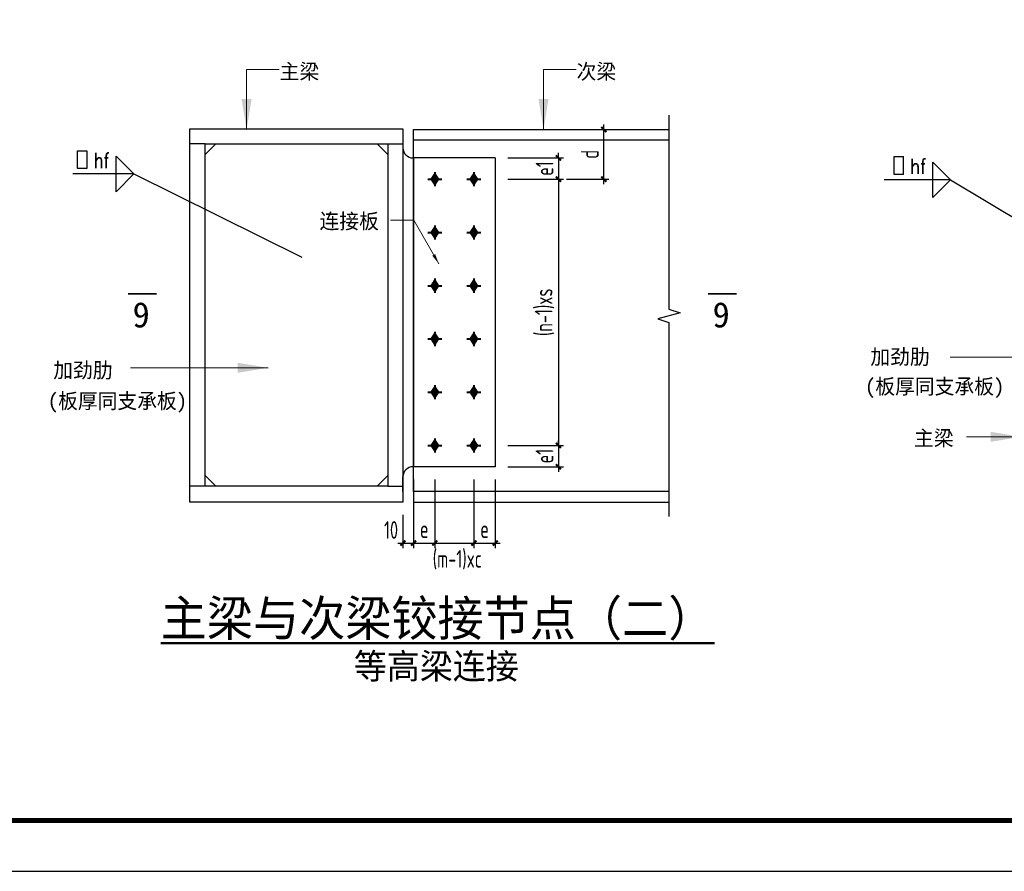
# Model space of a CAD drawing. Header units: millimetres. Extents: x 366382 to 550486, y 860348 to 940831.
# Tile 7 of 22: x 404197 to 423613, y 864713 to 881508. Entities that reach past the tile are written whole.
import ezdxf
from ezdxf.enums import TextEntityAlignment as Align

# ---------------------------------------------------------------- set-up
doc = ezdxf.new("R2010")
doc.units = ezdxf.units.MM
doc.header["$LTSCALE"] = 1000
for name, color, linetype, lineweight in [('A-ANNO-TTLB', 7, 'Continuous', 25), ('HZ', 7, 'Continuous', 15), ('OAP0402T', 41, 'Continuous', 25), ('OAP0405T', 61, 'Continuous', 50), ('OAP2942_', 163, 'Continuous', 25), ('OAP294_E', 13, 'Continuous', 25), ('OAP294_T', 41, 'Continuous', 25), ('S-ANNO-DIM', 3, 'Continuous', 25), ('S-ANNO-THIN', 4, 'Continuous', 25), ('S-DETL-BOLT', 252, 'Continuous', 18)]:
    doc.layers.add(name, color=color, linetype=linetype, lineweight=lineweight)
doc.styles.add('OAP_mm_T2.5(50)', font='romans.shx', dxfattribs={"width": 0.8, "height": 125})
doc.styles.add('OAP_ROMANS', font='romans.shx', dxfattribs={"width": 0.8, "bigfont": 'hztxt.shx'})
doc.styles.add('OAP_SIMSUN', font='txt')
doc.styles.add('TSSD_Dimension', font='Tssdeng.shx', dxfattribs={"width": 0.7, "bigfont": 'hztxt.shx'})
doc.styles.add('WMF-宋体0', font='txt')
doc.dimstyles.new('OAP_mm_D2.5 Arrow', dxfattribs={"dimscale": 200, "dimtxt": 2.5, "dimasz": 3, "dimexe": 2, "dimexo": 0, "dimgap": 1.25, "dimtad": 1, "dimdec": 0, "dimzin": 12, "dimdsep": 46, "dimtxsty": 'OAP_ROMANS', "dimcen": 2, "dimclrd": 83, "dimclre": 83, "dimclrt": 256, "dimadec": 0, "dimazin": 3, "dimtfac": 1, "dimtdec": 0, "dimtix": 1, "dimtmove": 2, "dimatfit": 0, "dimfxl": 1, "dimtolj": 1, "dimtzin": 0, "dimlwd": 13, "dimlwe": 13, "dimarcsym": 0})
doc.dimstyles.new('TSSD_100_100', dxfattribs={"dimtxt": 350, "dimasz": 100, "dimexe": 100, "dimexo": 250, "dimgap": 100, "dimtad": 1, "dimdec": 0, "dimzin": 0, "dimdsep": 46, "dimtxsty": 'TSSD_Dimension', "dimblk": 'ARCHTICK', "dimblk1": 'ARCHTICK', "dimblk2": 'ARCHTICK', "dimcen": 0, "dimdle": 100, "dimclrt": 7, "dimadec": 0, "dimazin": 0, "dimtfac": 1, "dimtdec": 0, "dimtix": 1, "dimtmove": 2, "dimatfit": 3, "dimfxl": 1, "dimtolj": 1, "dimtzin": 0, "dimarcsym": 0})

# ---------------------------------------------------------------- blocks, each defined once
blk = doc.blocks.new('OAP-高强螺栓-01')
at = {"lineweight": 40}
for p, q in [((-20, 0), (20, 0)), ((0, 20), (0, -20))]:
    blk.add_line(p, q, dxfattribs=at)
blk = doc.blocks.new('_ArchTick')
at = {"color": 0, "linetype": 'ByBlock', "const_width": 0.4}
blk.add_lwpolyline([(-0.5, -0.5), (0.5, 0.5)], dxfattribs=at)
blk = doc.blocks.new('*D465')
at = {"layer": 'Defpoints', "color": 0, "transparency": 16777216}
for p in [(413574, 878782), (413574, 878362), (414821, 878362)]:
    blk.add_point(p, dxfattribs=at)
at = {"layer": 'S-ANNO-DIM', "color": 0, "lineweight": -2, "transparency": 16777216}
for p, q in [((413824, 878782), (414921, 878782)), ((414821, 878782), (414821, 878882)), ((414821, 878782), (414821, 878362)), ((413824, 878362), (414921, 878362)), ((414821, 878362), (414821, 878262))]:
    blk.add_line(p, q, dxfattribs=at)
at = {"layer": 'S-ANNO-DIM', "color": 0, "lineweight": -2, "transparency": 16777216, "xscale": 100, "yscale": 100, "zscale": 100}
for p, rotation in [((414821, 878782), 270), ((414821, 878362), 90)]:
    blk.add_blockref('_ArchTick', p, dxfattribs=dict(at, rotation=rotation))
at = {"layer": 'S-ANNO-DIM', "color": 7, "lineweight": -3, "transparency": 16777216, "insert": (414546, 878572), "char_height": 350, "attachment_point": 5, "rotation": 90, "style": 'TSSD_Dimension'}
blk.add_mtext('\\A1;e1', dxfattribs=at)
blk = doc.blocks.new('*D466')
at = {"layer": 'Defpoints', "color": 0, "transparency": 16777216}
for p in [(413574, 878362), (413574, 873112), (414821, 873112)]:
    blk.add_point(p, dxfattribs=at)
at = {"layer": 'S-ANNO-DIM', "color": 0, "lineweight": -2, "transparency": 16777216}
for p, q in [((414821, 878462), (414821, 873012)), ((413824, 878362), (414921, 878362)), ((413824, 873112), (414921, 873112))]:
    blk.add_line(p, q, dxfattribs=at)
at = {"layer": 'S-ANNO-DIM', "color": 0, "lineweight": -2, "transparency": 16777216, "xscale": 100, "yscale": 100, "zscale": 100}
for p, rotation in [((414821, 878362), 90), ((414821, 873112), 270)]:
    blk.add_blockref('_ArchTick', p, dxfattribs=dict(at, rotation=rotation))
at = {"layer": 'S-ANNO-DIM', "color": 7, "lineweight": -3, "transparency": 16777216, "insert": (414546, 875737), "char_height": 350, "attachment_point": 5, "rotation": 90, "style": 'TSSD_Dimension'}
blk.add_mtext('\\A1;(n-1)xs', dxfattribs=at)
blk = doc.blocks.new('*D467')
at = {"layer": 'Defpoints', "color": 0, "transparency": 16777216}
for p in [(413574, 873112), (413574, 872692), (414821, 872692)]:
    blk.add_point(p, dxfattribs=at)
at = {"layer": 'S-ANNO-DIM', "color": 0, "lineweight": -2, "transparency": 16777216}
for p, q in [((414821, 873112), (414821, 873212)), ((413824, 873112), (414921, 873112)), ((414821, 873112), (414821, 872692)), ((413824, 872692), (414921, 872692)), ((414821, 872692), (414821, 872592))]:
    blk.add_line(p, q, dxfattribs=at)
at = {"layer": 'S-ANNO-DIM', "color": 0, "lineweight": -2, "transparency": 16777216, "xscale": 100, "yscale": 100, "zscale": 100}
for p, rotation in [((414821, 873112), 270), ((414821, 872692), 90)]:
    blk.add_blockref('_ArchTick', p, dxfattribs=dict(at, rotation=rotation))
at = {"layer": 'S-ANNO-DIM', "color": 7, "lineweight": -3, "transparency": 16777216, "insert": (414546, 872902), "char_height": 350, "attachment_point": 5, "rotation": 90, "style": 'TSSD_Dimension'}
blk.add_mtext('\\A1;e1', dxfattribs=at)
blk = doc.blocks.new('*D468')
at = {"layer": 'Defpoints', "color": 0, "transparency": 16777216}
for p in [(414731, 879342), (415715, 879342), (414731, 878362)]:
    blk.add_point(p, dxfattribs=at)
at = {"layer": 'S-ANNO-DIM', "color": 0, "lineweight": -2, "transparency": 16777216}
for p, q in [((415715, 878262), (415715, 879442)), ((414981, 879342), (415815, 879342)), ((414981, 878362), (415815, 878362))]:
    blk.add_line(p, q, dxfattribs=at)
at = {"layer": 'S-ANNO-DIM', "color": 0, "lineweight": -2, "transparency": 16777216, "xscale": 100, "yscale": 100, "zscale": 100}
for p, rotation in [((415715, 879342), 90), ((415715, 878362), 270)]:
    blk.add_blockref('_ArchTick', p, dxfattribs=dict(at, rotation=rotation))
at = {"layer": 'S-ANNO-DIM', "color": 7, "lineweight": -3, "transparency": 16777216, "insert": (415440, 878852), "char_height": 350, "attachment_point": 5, "rotation": 90, "style": 'TSSD_Dimension'}
blk.add_mtext('\\A1;d', dxfattribs=at)
blk = doc.blocks.new('*D469')
at = {"layer": 'Defpoints', "color": 0, "transparency": 16777216}
for p in [(411964, 872692), (411754, 871992), (411964, 871187)]:
    blk.add_point(p, dxfattribs=at)
at = {"layer": 'S-ANNO-DIM', "color": 0, "lineweight": -2, "transparency": 16777216}
for p, q in [((411964, 872442), (411964, 871087)), ((411754, 871742), (411754, 871087)), ((411654, 871187), (412064, 871187))]:
    blk.add_line(p, q, dxfattribs=at)
at = {"layer": 'S-ANNO-DIM', "color": 0, "lineweight": -2, "transparency": 16777216, "xscale": 100, "yscale": 100, "zscale": 100, "rotation": 180}
blk.add_blockref('_ArchTick', (411754, 871187), dxfattribs=at)
at = {"layer": 'S-ANNO-DIM', "color": 0, "lineweight": -2, "transparency": 16777216, "xscale": 100, "yscale": 100, "zscale": 100}
blk.add_blockref('_ArchTick', (411964, 871187), dxfattribs=at)
at = {"layer": 'S-ANNO-DIM', "color": 7, "lineweight": -3, "transparency": 16777216, "insert": (411520, 871444), "char_height": 350, "attachment_point": 5, "style": 'TSSD_Dimension'}
blk.add_mtext('\\A1;10', dxfattribs=at)
blk = doc.blocks.new('*D470')
at = {"layer": 'Defpoints', "color": 0, "transparency": 16777216}
for p in [(411964, 872692), (412384, 872692), (412384, 871187)]:
    blk.add_point(p, dxfattribs=at)
at = {"layer": 'S-ANNO-DIM', "color": 0, "lineweight": -2, "transparency": 16777216}
for p, q in [((411964, 872442), (411964, 871087)), ((412384, 872442), (412384, 871087)), ((411864, 871187), (412484, 871187))]:
    blk.add_line(p, q, dxfattribs=at)
at = {"layer": 'S-ANNO-DIM', "color": 0, "lineweight": -2, "transparency": 16777216, "xscale": 100, "yscale": 100, "zscale": 100, "rotation": 180}
blk.add_blockref('_ArchTick', (411964, 871187), dxfattribs=at)
at = {"layer": 'S-ANNO-DIM', "color": 0, "lineweight": -2, "transparency": 16777216, "xscale": 100, "yscale": 100, "zscale": 100}
blk.add_blockref('_ArchTick', (412384, 871187), dxfattribs=at)
at = {"layer": 'S-ANNO-DIM', "color": 7, "lineweight": -3, "transparency": 16777216, "insert": (412174, 871462), "char_height": 350, "attachment_point": 5, "style": 'TSSD_Dimension'}
blk.add_mtext('\\A1;e', dxfattribs=at)
blk = doc.blocks.new('*D471')
at = {"layer": 'Defpoints', "color": 0, "transparency": 16777216}
for p in [(412384, 872692), (413154, 872692), (413154, 871187)]:
    blk.add_point(p, dxfattribs=at)
at = {"layer": 'S-ANNO-DIM', "color": 0, "lineweight": -2, "transparency": 16777216}
for p, q in [((412384, 872442), (412384, 871087)), ((413154, 872442), (413154, 871087)), ((412284, 871187), (413254, 871187))]:
    blk.add_line(p, q, dxfattribs=at)
at = {"layer": 'S-ANNO-DIM', "color": 0, "lineweight": -2, "transparency": 16777216, "xscale": 100, "yscale": 100, "zscale": 100, "rotation": 180}
blk.add_blockref('_ArchTick', (412384, 871187), dxfattribs=at)
at = {"layer": 'S-ANNO-DIM', "color": 0, "lineweight": -2, "transparency": 16777216, "xscale": 100, "yscale": 100, "zscale": 100}
blk.add_blockref('_ArchTick', (413154, 871187), dxfattribs=at)
at = {"layer": 'S-ANNO-DIM', "color": 7, "lineweight": -3, "transparency": 16777216, "insert": (412825, 870858), "char_height": 350, "attachment_point": 5, "style": 'TSSD_Dimension'}
blk.add_mtext('\\A1;(m-1)xc', dxfattribs=at)
blk = doc.blocks.new('*D472')
at = {"layer": 'Defpoints', "color": 0, "transparency": 16777216}
for p in [(413154, 872692), (413574, 872692), (413574, 871187)]:
    blk.add_point(p, dxfattribs=at)
at = {"layer": 'S-ANNO-DIM', "color": 0, "lineweight": -2, "transparency": 16777216}
for p, q in [((413154, 872442), (413154, 871087)), ((413574, 872442), (413574, 871087)), ((413054, 871187), (413674, 871187))]:
    blk.add_line(p, q, dxfattribs=at)
at = {"layer": 'S-ANNO-DIM', "color": 0, "lineweight": -2, "transparency": 16777216, "xscale": 100, "yscale": 100, "zscale": 100, "rotation": 180}
blk.add_blockref('_ArchTick', (413154, 871187), dxfattribs=at)
at = {"layer": 'S-ANNO-DIM', "color": 0, "lineweight": -2, "transparency": 16777216, "xscale": 100, "yscale": 100, "zscale": 100}
blk.add_blockref('_ArchTick', (413574, 871187), dxfattribs=at)
at = {"layer": 'S-ANNO-DIM', "color": 7, "lineweight": -3, "transparency": 16777216, "insert": (413364, 871462), "char_height": 350, "attachment_point": 5, "style": 'TSSD_Dimension'}
blk.add_mtext('\\A1;e', dxfattribs=at)

msp = doc.modelspace()

# ---------------------------------------------------------------- hatches: boundary and pattern name
at = {"layer": 'S-DETL-BOLT'}
for points in [[(412383.6, 878481.1), (412303.5, 878361.6), (412383.6, 878361.6)], [(412383.6, 878481.1), (412383.6, 878361.6), (412463.8, 878361.6)], [(413153.6, 878481.1), (413073.5, 878361.6), (413153.6, 878361.6)], [(413153.6, 878481.1), (413153.6, 878361.6), (413233.8, 878361.6)], [(412383.6, 878361.6), (412303.5, 878361.6), (412383.6, 878242)], [(412463.8, 878361.6), (412383.6, 878361.6), (412383.6, 878242)], [(413153.6, 878361.6), (413073.5, 878361.6), (413153.6, 878242)], [(413233.8, 878361.6), (413153.6, 878361.6), (413153.6, 878242)], [(412383.6, 877431.1), (412303.5, 877311.6), (412383.6, 877311.6)], [(412383.6, 877431.1), (412383.6, 877311.6), (412463.8, 877311.6)], [(413153.6, 877431.1), (413073.5, 877311.6), (413153.6, 877311.6)], [(413153.6, 877431.1), (413153.6, 877311.6), (413233.8, 877311.6)], [(412383.6, 877311.6), (412303.5, 877311.6), (412383.6, 877192)], [(412463.8, 877311.6), (412383.6, 877311.6), (412383.6, 877192)], [(413153.6, 877311.6), (413073.5, 877311.6), (413153.6, 877192)], [(413233.8, 877311.6), (413153.6, 877311.6), (413153.6, 877192)], [(412383.6, 876381.1), (412303.5, 876261.6), (412383.6, 876261.6)], [(412383.6, 876261.6), (412303.5, 876261.6), (412383.6, 876142)], [(412383.6, 876381.1), (412383.6, 876261.6), (412463.8, 876261.6)], [(412463.8, 876261.6), (412383.6, 876261.6), (412383.6, 876142)], [(413153.6, 876381.1), (413073.5, 876261.6), (413153.6, 876261.6)], [(413153.6, 876261.6), (413073.5, 876261.6), (413153.6, 876142)], [(413153.6, 876381.1), (413153.6, 876261.6), (413233.8, 876261.6)], [(413233.8, 876261.6), (413153.6, 876261.6), (413153.6, 876142)], [(412383.6, 875331.1), (412303.5, 875211.6), (412383.6, 875211.6)], [(412383.6, 875331.1), (412383.6, 875211.6), (412463.8, 875211.6)], [(413153.6, 875331.1), (413073.5, 875211.6), (413153.6, 875211.6)], [(413153.6, 875331.1), (413153.6, 875211.6), (413233.8, 875211.6)], [(412383.6, 875211.6), (412303.5, 875211.6), (412383.6, 875092)], [(412463.8, 875211.6), (412383.6, 875211.6), (412383.6, 875092)], [(413153.6, 875211.6), (413073.5, 875211.6), (413153.6, 875092)], [(413233.8, 875211.6), (413153.6, 875211.6), (413153.6, 875092)], [(412383.6, 874281.1), (412303.5, 874161.6), (412383.6, 874161.6)], [(412383.6, 874161.6), (412303.5, 874161.6), (412383.6, 874042)], [(412383.6, 874281.1), (412383.6, 874161.6), (412463.8, 874161.6)], [(412463.8, 874161.6), (412383.6, 874161.6), (412383.6, 874042)], [(413153.6, 874281.1), (413073.5, 874161.6), (413153.6, 874161.6)], [(413153.6, 874161.6), (413073.5, 874161.6), (413153.6, 874042)], [(413153.6, 874281.1), (413153.6, 874161.6), (413233.8, 874161.6)], [(413233.8, 874161.6), (413153.6, 874161.6), (413153.6, 874042)], [(412383.6, 873231.1), (412303.5, 873111.6), (412383.6, 873111.6)], [(412383.6, 873231.1), (412383.6, 873111.6), (412463.8, 873111.6)], [(413153.6, 873231.1), (413073.5, 873111.6), (413153.6, 873111.6)], [(413153.6, 873231.1), (413153.6, 873111.6), (413233.8, 873111.6)], [(412383.6, 873111.6), (412303.5, 873111.6), (412383.6, 872992)], [(412463.8, 873111.6), (412383.6, 873111.6), (412383.6, 872992)], [(413153.6, 873111.6), (413073.5, 873111.6), (413153.6, 872992)], [(413233.8, 873111.6), (413153.6, 873111.6), (413153.6, 872992)]]:
    msp.add_hatch(color=256, dxfattribs=at).paths.add_polyline_path(points)

# ---------------------------------------------------------------- linework, layer by layer
for points in [[(366381.8, 864712.9), (450531.8, 864712.9), (450531.8, 924112.9), (366381.8, 924112.9)], [(407553.6, 879358.1), (411753.6, 879358.1), (411753.6, 871991.6), (407553.6, 871991.6)], [(407853.6, 879058.1), (411453.6, 879058.1), (411453.6, 872311.1), (407853.6, 872311.1)]]:
    msp.add_lwpolyline(points, close=True)
for points in [[(407853.6, 879058.1), (407553.6, 879058.1)], [(411453.6, 879058.1), (411753.6, 879058.1)], [(407853.6, 872311.1), (407553.6, 872311.1)], [(411453.6, 872311.1), (411753.6, 872311.1)]]:
    msp.add_lwpolyline(points)
at = {"layer": 'A-ANNO-TTLB', "const_width": 100}
msp.add_lwpolyline([(368881.8, 865712.9), (449531.8, 865712.9), (449531.8, 923112.9), (368881.8, 923112.9)], close=True, dxfattribs=at)
at = {"layer": 'HZ', "color": 6, "const_width": 34.6}
for points in [[(406901.3, 876102.2), (406334.4, 876102.2)], [(418338.5, 876102.2), (417771.7, 876102.2)]]:
    msp.add_lwpolyline(points, dxfattribs=at)
at = {"layer": 'OAP294_E'}
for p, q in [((411963.6, 879341.6), (416999.4, 879341.6)), ((411963.6, 879131.6), (411963.6, 879341.6)), ((407853.6, 878848.1), (408063.6, 879058.1)), ((411453.6, 878848.1), (411243.6, 879058.1)), ((411753.6, 879131.6), (411753.6, 878981.6)), ((416999.4, 879131.6), (411963.6, 879131.6)), ((411963.6, 872201.6), (411963.6, 879131.6)), ((413573.6, 878781.6), (411953.6, 878781.6)), ((411963.6, 878781.6), (411963.6, 872691.6)), ((413573.6, 878781.6), (413573.6, 872691.6)), ((413573.6, 872691.6), (411953.6, 872691.6)), ((407853.6, 872521.1), (408063.6, 872311.1)), ((411453.6, 872521.1), (411243.6, 872311.1)), ((411753.6, 872201.6), (411753.6, 872491.6)), ((416999.4, 872201.6), (411963.6, 872201.6)), ((411963.6, 872201.6), (411963.6, 871991.6)), ((411963.6, 871991.6), (416999.4, 871991.6))]:
    msp.add_line(p, q, dxfattribs=at)
for centre, start, end in [((411953.6, 878981.6), 180, 270), ((411953.6, 872491.6), 90, 180)]:
    msp.add_arc(centre, 200, start, end, dxfattribs=at)
at = {"layer": 'OAP294_T', "color": 83}
for p, q in [((406449.2, 878465.5), (405247.2, 878465.5)), ((406449.2, 878465.5), (409758.6, 876826.2)), ((422550.9, 878348.8), (421244.6, 878348.8)), ((422550.9, 878348.8), (426151, 876197.8))]:
    msp.add_line(p, q, dxfattribs=at)
at = {"layer": 'OAP294_T', "color": 83, "lineweight": 30}
for points in [[(405521.6, 878574), (405339.6, 878574), (405339.6, 878924), (405521.6, 878924)], [(405521.6, 878924), (405521.6, 878574)], [(421623.3, 878457.3), (421441.3, 878457.3), (421441.3, 878807.3), (421623.3, 878807.3)], [(421623.3, 878457.3), (421623.3, 878807.3)]]:
    msp.add_lwpolyline(points, dxfattribs=at)
at = {"layer": 'OAP294_T', "color": 83}
for points in [[(406449.2, 878465.5), (406099.2, 878115.5), (406099.2, 878815.5)], [(422550.9, 878348.8), (422200.9, 877998.8), (422200.9, 878698.8)]]:
    msp.add_lwpolyline(points, close=True, dxfattribs=at)
at = {"layer": 'S-ANNO-THIN', "lineweight": -3}
msp.add_lwpolyline([(416999.4, 879621.6), (416999.4, 875796.6), (417219.4, 875726.6), (416779.4, 875606.6), (416999.4, 875536.6), (416999.4, 871711.6)], dxfattribs=at)
at = {"layer": 'S-DETL-BOLT'}
for p, q in [((412383.6, 878481.1), (412303.5, 878361.6)), ((412383.6, 878481.1), (412463.8, 878361.6)), ((413153.6, 878481.1), (413073.5, 878361.6)), ((413153.6, 878481.1), (413233.8, 878361.6)), ((412383.6, 878242), (412303.5, 878361.6)), ((412383.6, 878242), (412463.8, 878361.6)), ((413153.6, 878242), (413073.5, 878361.6)), ((413153.6, 878242), (413233.8, 878361.6)), ((412383.6, 877431.1), (412303.5, 877311.6)), ((412383.6, 877431.1), (412463.8, 877311.6)), ((413153.6, 877431.1), (413073.5, 877311.6)), ((413153.6, 877431.1), (413233.8, 877311.6)), ((412383.6, 877192), (412303.5, 877311.6)), ((412383.6, 877192), (412463.8, 877311.6)), ((413153.6, 877192), (413073.5, 877311.6)), ((413153.6, 877192), (413233.8, 877311.6)), ((412383.6, 876381.1), (412303.5, 876261.6)), ((412383.6, 876142), (412303.5, 876261.6)), ((412383.6, 876381.1), (412463.8, 876261.6)), ((412383.6, 876142), (412463.8, 876261.6)), ((413153.6, 876381.1), (413073.5, 876261.6)), ((413153.6, 876142), (413073.5, 876261.6)), ((413153.6, 876381.1), (413233.8, 876261.6)), ((413153.6, 876142), (413233.8, 876261.6)), ((412383.6, 875331.1), (412303.5, 875211.6)), ((412383.6, 875331.1), (412463.8, 875211.6)), ((413153.6, 875331.1), (413073.5, 875211.6)), ((413153.6, 875331.1), (413233.8, 875211.6)), ((412383.6, 875092), (412303.5, 875211.6)), ((412383.6, 875092), (412463.8, 875211.6)), ((413153.6, 875092), (413073.5, 875211.6)), ((413153.6, 875092), (413233.8, 875211.6)), ((412383.6, 874281.1), (412303.5, 874161.6)), ((412383.6, 874042), (412303.5, 874161.6)), ((412383.6, 874281.1), (412463.8, 874161.6)), ((412383.6, 874042), (412463.8, 874161.6)), ((413153.6, 874281.1), (413073.5, 874161.6)), ((413153.6, 874042), (413073.5, 874161.6)), ((413153.6, 874281.1), (413233.8, 874161.6)), ((413153.6, 874042), (413233.8, 874161.6)), ((412383.6, 873231.1), (412303.5, 873111.6)), ((412383.6, 873231.1), (412463.8, 873111.6)), ((413153.6, 873231.1), (413073.5, 873111.6)), ((413153.6, 873231.1), (413233.8, 873111.6)), ((412383.6, 872992), (412303.5, 873111.6)), ((412383.6, 872992), (412463.8, 873111.6)), ((413153.6, 872992), (413073.5, 873111.6)), ((413153.6, 872992), (413233.8, 873111.6))]:
    msp.add_line(p, q, dxfattribs=at)

# ---------------------------------------------------------------- block references
at = {"layer": 'OAP2942_', "lineweight": 40, "xscale": 7, "yscale": 7, "zscale": 7}
for p in [(412383.6, 878361.6), (413153.6, 878361.6), (412383.6, 877311.6), (413153.6, 877311.6), (412383.6, 876261.6), (413153.6, 876261.6), (412383.6, 875211.6), (413153.6, 875211.6), (412383.6, 874161.6), (413153.6, 874161.6), (412383.6, 873111.6), (413153.6, 873111.6)]:
    msp.add_blockref('OAP-高强螺栓-01', p, dxfattribs=at)

# ---------------------------------------------------------------- texts
at = {"layer": 'HZ', "color": 6, "style": 'WMF-宋体0'}
for p in [(406422.6, 875438.5), (417859.9, 875438.5)]:
    msp.add_text('9', height=500, dxfattribs=at).set_placement(p)
at = {"layer": 'OAP0402T', "style": 'OAP_SIMSUN'}
msp.add_text('主梁', height=300, dxfattribs=at).set_placement((421833.2, 873105.5))
at = {"layer": 'OAP0405T', "style": 'OAP_SIMSUN'}
msp.add_text('%%U主梁与次梁铰接节点（二）', height=700, dxfattribs=at).set_placement((406977, 869354.2))
at = {"layer": 'OAP294_T', "style": 'OAP_SIMSUN'}
for s, height, p in [('主梁', 300, (409324.3, 880335.8)), ('次梁', 300, (415179.6, 880335.8)), ('连接板', 300, (410109.9, 877384.6)), ('加劲肋', 300, (420971.7, 874709.6)), ('加劲肋', 300, (404858.2, 874445.2)), ('(板厚同支承板)', 300, (420865.7, 874125.4)), ('(板厚同支承板)', 300, (404749.8, 873838.6)), ('等高梁连接', 500, (410787.7, 868507.7))]:
    msp.add_text(s, height=height, dxfattribs=at).set_placement(p)
at = {"layer": 'OAP294_T', "lineweight": 25, "style": 'OAP_mm_T2.5(50)', "width": 0.8}
for p in [(405815.9, 878582.5), (421917.7, 878465.8)]:
    msp.add_text('hf', height=300, dxfattribs=at).set_placement(p, align=Align.CENTER)

# ---------------------------------------------------------------- dimensions: what is measured, and where the dimension line sits
at = {"layer": 'S-ANNO-DIM', "lineweight": -3}
for base, p1, p2, text, picture, middle in [((415714.7, 879341.6), (414731.3, 878361.6), (414731.3, 879341.6), 'd', '*D468', (415439.7, 878851.6)), ((414820.6, 878361.6), (413573.6, 878781.6), (413573.6, 878361.6), 'e1', '*D465', (414545.6, 878571.6)), ((414820.6, 873111.6), (413573.6, 878361.6), (413573.6, 873111.6), '(n-1)xs', '*D466', (414545.6, 875736.6)), ((414820.6, 872691.6), (413573.6, 873111.6), (413573.6, 872691.6), 'e1', '*D467', (414545.6, 872901.6))]:
    dim = msp.add_linear_dim(base=base, p1=p1, p2=p2, angle=90, text=text, dimstyle='TSSD_100_100', dxfattribs=at)
    dim.commit()
    dim.dimension.update_dxf_attribs({"geometry": picture, "text_midpoint": middle})
for base, p1, p2, text, picture, middle in [((411963.6, 871187.2), (411753.6, 871991.6), (411963.6, 872691.6), '10', '*D469', (411519.9, 871443.6)), ((413153.6, 871187.2), (412383.6, 872691.6), (413153.6, 872691.6), '(m-1)xc', '*D471', (412825.2, 870858.5))]:
    dim = msp.add_linear_dim(base=base, p1=p1, p2=p2, text=text, dimstyle='TSSD_100_100', dxfattribs=at)
    dim.commit()
    dim.dimension.update_dxf_attribs({"geometry": picture, "text_midpoint": middle, "dimtype": 160})
for base, p1, p2, picture, middle in [((412383.6, 871187.2), (411963.6, 872691.6), (412383.6, 872691.6), '*D470', (412173.6, 871462.2)), ((413573.6, 871187.2), (413153.6, 872691.6), (413573.6, 872691.6), '*D472', (413363.6, 871462.2))]:
    dim = msp.add_linear_dim(base=base, p1=p1, p2=p2, text='e', dimstyle='TSSD_100_100', dxfattribs=at)
    dim.commit()
    dim.dimension.update_dxf_attribs({"geometry": picture, "text_midpoint": middle})

# ---------------------------------------------------------------- leaders
at = {"layer": 'OAP0402T', "lineweight": 25}
for points in [[(424692.9, 876109), (424429.9, 874852.4), (422545.7, 874852.4)], [(409094.7, 874642.6), (406383.9, 874642.6)]]:
    msp.add_leader(points, dimstyle='OAP_mm_D2.5 Arrow', override={"dimtad": 0}, dxfattribs=at)
at = {"layer": 'OAP0402T'}
msp.add_leader([(423946, 873281.3), (422866.3, 873281.3)], dimstyle='OAP_mm_D2.5 Arrow', override={"dimtad": 0}, dxfattribs=at)
at = {"layer": 'OAP294_T'}
for points, override in [([(408671.6, 879341.6), (408671.6, 880528.2), (409312.3, 880528.2)], {"dimtad": 0}), ([(414526.9, 879341.6), (414526.9, 880528.2), (415167.6, 880528.2)], {"dimtad": 0}), ([(412460.1, 876695.9), (411970.4, 877556), (411507.4, 877556)], {"dimasz": 1, "dimtad": 0})]:
    msp.add_leader(points, dimstyle='OAP_mm_D2.5 Arrow', override=override, dxfattribs=at)

doc.saveas('drawing.dxf')
